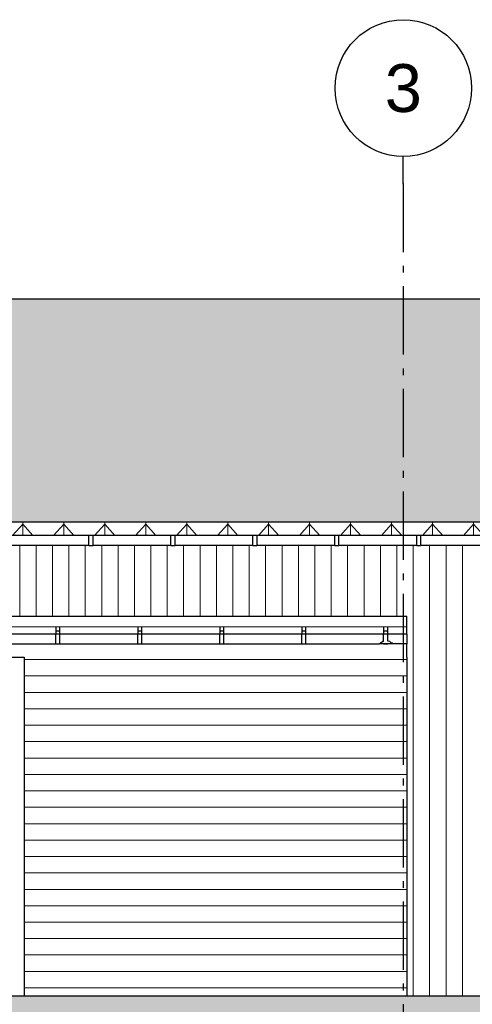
# Model space of a CAD drawing. Header units: millimetres. Extents: x 71327 to 340371, y 150071 to 223334.
# Tile 34 of 36: x 326153 to 329466, y 204474 to 211676. Entities that reach past the tile are written whole.
import ezdxf
from ezdxf.enums import TextEntityAlignment as Align

# ---------------------------------------------------------------- set-up
doc = ezdxf.new("R2010")
doc.units = ezdxf.units.MM
doc.header["$LTSCALE"] = 0.5
doc.header["$MEASUREMENT"] = 0
doc.linetypes.add('Akselinje', pattern=[1500, 1000, -200, 100, -200])
doc.linetypes.add('PLINE', pattern=[0])
for name, color, linetype in [('23-- Yttervegger(Nye konstruksjoner)', 7, 'Continuous'), ('25-- Dekker (Skravur)(Nye konstruksjoner)', 7, 'Continuous'), ('25-- Dekker(Nye konstruksjoner)', 7, 'Continuous'), ('251- Frittbærende dekker(Nye konstruksjoner)', 7, 'Continuous'), ('26-- Yttertak(Nye konstruksjoner)', 7, 'Continuous'), ('265- Gesimser_ takrenner og nedløp(Nye konstruksjoner)', 7, 'Continuous'), ('822- Modullinjer(Nye konstruksjoner)', 7, 'Continuous')]:
    doc.layers.add(name, color=color, linetype=linetype)
doc.layers.add('235- Utvendig kledning og overflate(Nye konstruksjoner)', color=7, linetype='Continuous', lineweight=0)
doc.layers.add('262- Taktekking(Nye konstruksjoner)', color=7, linetype='Continuous', lineweight=0)
doc.styles.add('GENERATED_STYLE_2', font='arial.ttf')

# ---------------------------------------------------------------- blocks, each defined once
blk = doc.blocks.new('*X148', base_point=(150667.5, 123334))
at = {"layer": '235- Utvendig kledning og overflate(Nye konstruksjoner)', "linetype": 'PLINE'}
for p, q in [((322032.2, 207235.7), (322664.8, 207235.7)), ((322667.5, 207235.7), (322032.2, 207235.7)), ((322664.8, 207235.7), (326664.8, 207235.7)), ((326667.5, 207235.7), (322667.5, 207235.7)), ((326664.8, 207235.7), (328986.2, 207235.7)), ((328986.2, 207235.7), (326667.5, 207235.7))]:
    blk.add_line(p, q, dxfattribs=at)
blk = doc.blocks.new('*X153', base_point=(150667.5, 123334))
at = {"layer": '235- Utvendig kledning og overflate(Nye konstruksjoner)', "linetype": 'PLINE'}
for p, q in [((326153, 207832.4), (326153, 207336.7)), ((326153, 207334), (326153, 207832.4)), ((326273, 207832.4), (326273, 207336.7)), ((326273, 207334), (326273, 207832.4)), ((326393.1, 207832.4), (326393.1, 207336.7)), ((326393.1, 207334), (326393.1, 207832.4)), ((326513.1, 207832.4), (326513.1, 207336.7)), ((326513.1, 207334), (326513.1, 207832.4)), ((326633.1, 207832.4), (326633.1, 207336.7)), ((326633.1, 207334), (326633.1, 207832.4)), ((326753.2, 207832.4), (326753.2, 207336.7)), ((326753.2, 207334), (326753.2, 207832.4)), ((326873.2, 207832.4), (326873.2, 207336.7)), ((326873.2, 207334), (326873.2, 207832.4)), ((326993.2, 207832.4), (326993.2, 207336.7)), ((326993.2, 207334), (326993.2, 207832.4)), ((327113.2, 207832.4), (327113.2, 207336.7)), ((327113.2, 207334), (327113.2, 207832.4)), ((327233.3, 207832.4), (327233.3, 207336.7)), ((327233.3, 207334), (327233.3, 207832.4)), ((327353.3, 207832.4), (327353.3, 207336.7)), ((327353.3, 207334), (327353.3, 207832.4)), ((327473.3, 207832.4), (327473.3, 207336.7)), ((327473.3, 207334), (327473.3, 207832.4)), ((327593.4, 207832.4), (327593.4, 207336.7)), ((327593.4, 207334), (327593.4, 207832.4)), ((327713.4, 207832.4), (327713.4, 207336.7)), ((327713.4, 207334), (327713.4, 207832.4)), ((327833.4, 207832.4), (327833.4, 207336.7)), ((327833.4, 207334), (327833.4, 207832.4)), ((327953.5, 207832.4), (327953.5, 207336.7)), ((327953.5, 207334), (327953.5, 207832.4)), ((328073.5, 207832.4), (328073.5, 207336.7)), ((328073.5, 207334), (328073.5, 207832.4)), ((328193.5, 207832.4), (328193.5, 207336.7)), ((328193.5, 207334), (328193.5, 207832.4)), ((328313.6, 207832.4), (328313.6, 207336.7)), ((328313.6, 207334), (328313.6, 207832.4)), ((328433.6, 207832.4), (328433.6, 207336.7)), ((328433.6, 207334), (328433.6, 207832.4)), ((328553.6, 207832.4), (328553.6, 207336.7)), ((328553.6, 207334), (328553.6, 207832.4)), ((328673.7, 207832.4), (328673.7, 207336.7)), ((328673.7, 207334), (328673.7, 207832.4)), ((328793.7, 207832.4), (328793.7, 207336.7)), ((328793.7, 207334), (328793.7, 207832.4)), ((328913.7, 207832.4), (328913.7, 207336.7)), ((328913.7, 207334), (328913.7, 207832.4)), ((329033.7, 207832.4), (329033.7, 207336.7)), ((329033.7, 207334), (329033.7, 207832.4)), ((329153.8, 207832.4), (329153.8, 207336.7)), ((329153.8, 207334), (329153.8, 207832.4)), ((329273.8, 207832.4), (329273.8, 207336.7)), ((329273.8, 207334), (329273.8, 207832.4)), ((329393.8, 207832.4), (329393.8, 207336.7)), ((329393.8, 207334), (329393.8, 207832.4)), ((326153, 207336.7), (326153, 207314)), ((326153, 207314), (326153, 207334)), ((326273, 207336.7), (326273, 207314)), ((326273, 207314), (326273, 207334)), ((326393.1, 207336.7), (326393.1, 207314)), ((326393.1, 207314), (326393.1, 207334)), ((326513.1, 207336.7), (326513.1, 207314)), ((326513.1, 207314), (326513.1, 207334)), ((326633.1, 207336.7), (326633.1, 207314)), ((326633.1, 207314), (326633.1, 207334)), ((326753.2, 207336.7), (326753.2, 207314)), ((326753.2, 207314), (326753.2, 207334)), ((326873.2, 207336.7), (326873.2, 207314)), ((326873.2, 207314), (326873.2, 207334)), ((326993.2, 207336.7), (326993.2, 207314)), ((326993.2, 207314), (326993.2, 207334)), ((327113.2, 207336.7), (327113.2, 207314)), ((327113.2, 207314), (327113.2, 207334)), ((327233.3, 207336.7), (327233.3, 207314)), ((327233.3, 207314), (327233.3, 207334)), ((327353.3, 207336.7), (327353.3, 207314)), ((327353.3, 207314), (327353.3, 207334)), ((327473.3, 207336.7), (327473.3, 207314)), ((327473.3, 207314), (327473.3, 207334)), ((327593.4, 207336.7), (327593.4, 207314)), ((327593.4, 207314), (327593.4, 207334)), ((327713.4, 207336.7), (327713.4, 207314)), ((327713.4, 207314), (327713.4, 207334)), ((327833.4, 207336.7), (327833.4, 207314)), ((327833.4, 207314), (327833.4, 207334)), ((327953.5, 207336.7), (327953.5, 207314)), ((327953.5, 207314), (327953.5, 207334)), ((328073.5, 207336.7), (328073.5, 207314)), ((328073.5, 207314), (328073.5, 207334)), ((328193.5, 207336.7), (328193.5, 207314)), ((328193.5, 207314), (328193.5, 207334)), ((328313.6, 207336.7), (328313.6, 207314)), ((328313.6, 207314), (328313.6, 207334)), ((328433.6, 207336.7), (328433.6, 207314)), ((328433.6, 207314), (328433.6, 207334)), ((328553.6, 207336.7), (328553.6, 207314)), ((328553.6, 207314), (328553.6, 207334)), ((328673.7, 207336.7), (328673.7, 207314)), ((328673.7, 207314), (328673.7, 207334)), ((328793.7, 207336.7), (328793.7, 207314)), ((328793.7, 207314), (328793.7, 207334)), ((328913.7, 207336.7), (328913.7, 207314)), ((328913.7, 207314), (328913.7, 207334)), ((329033.7, 207336.7), (329033.7, 204534)), ((329033.7, 204534), (329033.7, 207334)), ((329153.8, 207336.7), (329153.8, 204534)), ((329153.8, 204534), (329153.8, 207334)), ((329273.8, 207336.7), (329273.8, 204534)), ((329273.8, 204534), (329273.8, 207334)), ((329393.8, 207336.7), (329393.8, 204534)), ((329393.8, 204534), (329393.8, 207334))]:
    blk.add_line(p, q, dxfattribs=at)
blk = doc.blocks.new('*X164', base_point=(150667.5, 123334))
at = {"layer": '235- Utvendig kledning og overflate(Nye konstruksjoner)', "linetype": 'PLINE'}
for p, q in [((326670.2, 206995.7), (326186.2, 206995.7)), ((326186.2, 206995.7), (326667.5, 206995.7)), ((326667.5, 206995.7), (328986.2, 206995.7)), ((328986.2, 206995.7), (326670.2, 206995.7)), ((326670.2, 206875.6), (326186.2, 206875.6)), ((326186.2, 206875.6), (326667.5, 206875.6)), ((326667.5, 206875.6), (328986.2, 206875.6)), ((328986.2, 206875.6), (326670.2, 206875.6)), ((326670.2, 206755.6), (326186.2, 206755.6)), ((326186.2, 206755.6), (326667.5, 206755.6)), ((326667.5, 206755.6), (328986.2, 206755.6)), ((328986.2, 206755.6), (326670.2, 206755.6)), ((326670.2, 206635.6), (326186.2, 206635.6)), ((326186.2, 206635.6), (326667.5, 206635.6)), ((326667.5, 206635.6), (328986.2, 206635.6)), ((328986.2, 206635.6), (326670.2, 206635.6)), ((326670.2, 206515.5), (326186.2, 206515.5)), ((326186.2, 206515.5), (326667.5, 206515.5)), ((326667.5, 206515.5), (328986.2, 206515.5)), ((328986.2, 206515.5), (326670.2, 206515.5)), ((326670.2, 206395.5), (326186.2, 206395.5)), ((326186.2, 206395.5), (326667.5, 206395.5)), ((326667.5, 206395.5), (328986.2, 206395.5)), ((328986.2, 206395.5), (326670.2, 206395.5)), ((326670.2, 206275.5), (326186.2, 206275.5)), ((326186.2, 206275.5), (326667.5, 206275.5)), ((326667.5, 206275.5), (328986.2, 206275.5)), ((328986.2, 206275.5), (326670.2, 206275.5)), ((326670.2, 206155.4), (326186.2, 206155.4)), ((326186.2, 206155.4), (326667.5, 206155.4)), ((326667.5, 206155.4), (328986.2, 206155.4)), ((328986.2, 206155.4), (326670.2, 206155.4)), ((326670.2, 206035.4), (326186.2, 206035.4)), ((326186.2, 206035.4), (326667.5, 206035.4)), ((326667.5, 206035.4), (328986.2, 206035.4)), ((328986.2, 206035.4), (326670.2, 206035.4)), ((326670.2, 205915.4), (326186.2, 205915.4)), ((326186.2, 205915.4), (326667.5, 205915.4)), ((326667.5, 205915.4), (328986.2, 205915.4)), ((328986.2, 205915.4), (326670.2, 205915.4)), ((326670.2, 205795.4), (326186.2, 205795.4)), ((326186.2, 205795.4), (326667.5, 205795.4)), ((326667.5, 205795.4), (328986.2, 205795.4)), ((328986.2, 205795.4), (326670.2, 205795.4)), ((326670.2, 205675.3), (326186.2, 205675.3)), ((326186.2, 205675.3), (326667.5, 205675.3)), ((326667.5, 205675.3), (328986.2, 205675.3)), ((328986.2, 205675.3), (326670.2, 205675.3)), ((326670.2, 205555.3), (326186.2, 205555.3)), ((326186.2, 205555.3), (326667.5, 205555.3)), ((326667.5, 205555.3), (328986.2, 205555.3)), ((328986.2, 205555.3), (326670.2, 205555.3)), ((326670.2, 205435.3), (326186.2, 205435.3)), ((326186.2, 205435.3), (326667.5, 205435.3)), ((326667.5, 205435.3), (328986.2, 205435.3)), ((328986.2, 205435.3), (326670.2, 205435.3)), ((326670.2, 205315.2), (326186.2, 205315.2)), ((326186.2, 205315.2), (326667.5, 205315.2)), ((326667.5, 205315.2), (328986.2, 205315.2)), ((328986.2, 205315.2), (326670.2, 205315.2)), ((326670.2, 205195.2), (326186.2, 205195.2)), ((326186.2, 205195.2), (326667.5, 205195.2)), ((326667.5, 205195.2), (328986.2, 205195.2)), ((328986.2, 205195.2), (326670.2, 205195.2)), ((326670.2, 205075.2), (326186.2, 205075.2)), ((326186.2, 205075.2), (326667.5, 205075.2)), ((326667.5, 205075.2), (328986.2, 205075.2)), ((328986.2, 205075.2), (326670.2, 205075.2)), ((326670.2, 204955.1), (326186.2, 204955.1)), ((326186.2, 204955.1), (326667.5, 204955.1)), ((326667.5, 204955.1), (328986.2, 204955.1)), ((328986.2, 204955.1), (326670.2, 204955.1)), ((326670.2, 204835.1), (326186.2, 204835.1)), ((326186.2, 204835.1), (326667.5, 204835.1)), ((326667.5, 204835.1), (328986.2, 204835.1)), ((328986.2, 204835.1), (326670.2, 204835.1)), ((326670.2, 204715.1), (326186.2, 204715.1)), ((326186.2, 204715.1), (326667.5, 204715.1)), ((326667.5, 204715.1), (328986.2, 204715.1)), ((328986.2, 204715.1), (326670.2, 204715.1)), ((326670.2, 204595), (326186.2, 204595)), ((326186.2, 204595), (326667.5, 204595)), ((326667.5, 204595), (328986.2, 204595)), ((328986.2, 204595), (326670.2, 204595))]:
    blk.add_line(p, q, dxfattribs=at)
blk = doc.blocks.new('Standard grid marker[11]_2', base_point=(328961.2, 210675.8))
at = {"layer": '822- Modullinjer(Nye konstruksjoner)', "linetype": 'Akselinje'}
for q in [(328961.2, 210675.8), (328961.2, 194352)]:
    blk.add_line((328961.2, 210475.8), q, dxfattribs=at)
at = {"layer": '822- Modullinjer(Nye konstruksjoner)', "linetype": 'PLINE'}
blk.add_circle((328961.2, 211175.8), 500, dxfattribs=at)
at = {"layer": '822- Modullinjer(Nye konstruksjoner)', "linetype": 'Akselinje'}
blk.add_point((328961.2, 210475.8), dxfattribs=at)
blk.add_point((328961.2, 210475.8), dxfattribs=at)
at = {"layer": '822- Modullinjer(Nye konstruksjoner)', "style": 'GENERATED_STYLE_2'}
for tag, p in [('AC_MarkerText_1_0', (328961.2, 211350.8)), ('AC_MarkerText_1_1', (328961.2, 193827))]:
    blk.add_attdef(tag, text='', height=350, rotation=360, dxfattribs=at).set_placement(p, align=Align.TOP_CENTER)

msp = doc.modelspace()

# ---------------------------------------------------------------- hatches: boundary and pattern name
at = {"layer": '25-- Dekker (Skravur)(Nye konstruksjoner)', "linetype": 'Continuous'}
msp.add_hatch(color=256, dxfattribs=at).paths.add_polyline_path([(333797.2, 204534), (321686.2, 204534), (321686.2, 203934), (333797.2, 203934)])
at = {"layer": '262- Taktekking(Nye konstruksjoner)', "linetype": 'Continuous'}
h = msp.add_hatch(dxfattribs=at)
h.set_pattern_fill('Tak_03_0002', color=256, style=0, pattern_type=2)
h.set_pattern_definition([(90, (315675.2, 208002.43), (-300, 0), []), (337.0902, (315675.2, 208034.13), (300, 126.7855), [81.4227, -244.268]), (337.0902, (315975.2, 208034.13), (300, 126.7855), [81.4227, -244.268]), (0, (315750.2, 208002.43), (-4e-06, 126.7855), [150, -150]), (22.9098, (315900.2, 208002.43), (-300, 126.7855), [81.4227, -244.268]), (22.9098, (316200.2, 208002.43), (-300, 126.7855), [81.4227, -244.268])])
h.paths.add_polyline_path([(315781.3, 209632.6), (315781.3, 208015.2), (318903.7, 209471.2), (318903.7, 209471.2), (318903.7, 209471.2), (318903.7, 209553.3), (318903.7, 209553.3), (318903.7, 209471.2), (322053.5, 208002.4), (323090.2, 208002.4), (328247.2, 208002.4), (331846.1, 208002.4), (331846.1, 208013.8), (331741.1, 208013.8), (331741.1, 209632.6)])
h = msp.add_hatch(dxfattribs=at)
h.set_pattern_fill('Tak_03_0002', color=256, style=0, pattern_type=2)
h.set_pattern_definition([(90, (315675.2, 207902.45), (-300, 0.0004), []), (312.1862, (315675.2, 207985.2), (300, 331.013), [111.683, -335.05]), (312.1862, (315975.2, 207985.2), (300, 331.013), [111.683, -335.05]), (360, (315750.2, 207902.45), (0, 331.0134), [150, -150]), (47.8137, (315900.2, 207902.45), (-300, 331.014), [111.683, -335.049]), (47.8137, (316200.2, 207902.45), (-300, 331.014), [111.683, -335.049])])
h.paths.add_polyline_path([(328247.2, 208002.4), (322053.5, 208002.4), (322267.9, 207902.4), (322460.2, 207902.4), (322460.2, 207904.4), (322490.2, 207904.4), (322490.2, 207902.4), (323060.2, 207902.4), (323060.2, 207904.4), (323090.2, 207904.4), (323090.2, 207902.4), (323660.2, 207902.4), (323660.2, 207904.4), (323690.2, 207904.4), (323690.2, 207902.4), (324260.2, 207902.4), (324260.2, 207904.4), (324290.2, 207904.4), (324290.2, 207902.4), (324860.2, 207902.4), (324860.2, 207904.4), (324890.2, 207904.4), (324890.2, 207902.4), (325460.2, 207902.4), (325460.2, 207904.4), (325490.2, 207904.4), (325490.2, 207902.4), (326060.2, 207902.4), (326060.2, 207904.4), (326090.2, 207904.4), (326090.2, 207902.4), (326660.2, 207902.4), (326660.2, 207904.4), (326690.2, 207904.4), (326690.2, 207902.4), (327260.2, 207902.4), (327260.2, 207904.4), (327290.2, 207904.4), (327290.2, 207902.4), (327860.2, 207902.4), (327860.2, 207904.4), (327890.2, 207904.4), (327890.2, 207902.4), (328460.2, 207902.4), (328460.2, 207904.4), (328490.2, 207904.4), (328490.2, 207902.4), (329060.2, 207902.4), (329060.2, 207904.4), (329090.2, 207904.4), (329090.2, 207902.4), (329660.2, 207902.4), (329660.2, 207904.4), (329690.2, 207904.4), (329690.2, 207902.4), (330260.2, 207902.4), (330260.2, 207904.4), (330290.2, 207904.4), (330290.2, 207902.4), (330860.2, 207902.4), (330860.2, 207904.4), (330890.2, 207904.4), (330890.2, 207902.4), (331460.2, 207902.4), (331460.2, 207904.4), (331490.2, 207904.4), (331490.2, 207902.4), (331826.1, 207902.4), (331826.1, 207915.5), (331846.1, 207915.5), (331846.1, 208002.4)])

# ---------------------------------------------------------------- linework, layer by layer
at = {"layer": '23-- Yttervegger(Nye konstruksjoner)', "linetype": 'PLINE'}
for p, q in [((326186.2, 207014), (326186.2, 204534)), ((328986.2, 207014), (328986.2, 204534))]:
    msp.add_line(p, q, dxfattribs=at)
at = {"layer": '25-- Dekker(Nye konstruksjoner)', "linetype": 'PLINE'}
msp.add_line((333797.2, 204534), (322032.2, 204534), dxfattribs=at)
at = {"layer": '251- Frittbærende dekker(Nye konstruksjoner)', "linetype": 'PLINE'}
for p, q in [((322032.2, 207314), (328986.2, 207314)), ((328986.2, 207181.7), (328986.2, 207314)), ((328986.2, 207014), (328986.2, 207111.7)), ((323032.2, 207014), (326186.2, 207014))]:
    msp.add_line(p, q, dxfattribs=at)
at = {"layer": '26-- Yttertak(Nye konstruksjoner)', "linetype": 'PLINE'}
for p, q in [((331741.1, 209632.6), (315781.3, 209632.6)), ((322053.5, 208002.4), (331846.1, 208002.4))]:
    msp.add_line(p, q, dxfattribs=at)
at = {"layer": '265- Gesimser_ takrenner og nedløp(Nye konstruksjoner)', "linetype": 'PLINE'}
for p, q in [((326660.2, 207902.4), (326090.2, 207902.4)), ((326660.2, 207867.4), (326660.2, 207904.4)), ((326660.2, 207904.4), (326690.2, 207904.4)), ((326660.2, 207840.3), (326660.2, 207867.4)), ((326660.2, 207830.4), (326660.2, 207840.3)), ((326690.2, 207867.4), (326690.2, 207904.4)), ((327260.2, 207902.4), (326690.2, 207902.4)), ((326690.2, 207840.3), (326690.2, 207867.4)), ((326690.2, 207830.4), (326690.2, 207840.3)), ((327260.2, 207867.4), (327260.2, 207904.4)), ((327260.2, 207904.4), (327290.2, 207904.4)), ((327260.2, 207840.3), (327260.2, 207867.4)), ((327260.2, 207830.4), (327260.2, 207840.3)), ((327290.2, 207867.4), (327290.2, 207904.4)), ((327860.2, 207902.4), (327290.2, 207902.4)), ((327290.2, 207840.3), (327290.2, 207867.4)), ((327290.2, 207830.4), (327290.2, 207840.3)), ((327860.2, 207867.4), (327860.2, 207904.4)), ((327860.2, 207904.4), (327890.2, 207904.4)), ((327860.2, 207840.3), (327860.2, 207867.4)), ((327860.2, 207830.4), (327860.2, 207840.3)), ((327890.2, 207867.4), (327890.2, 207904.4)), ((328460.2, 207902.4), (327890.2, 207902.4)), ((327890.2, 207840.3), (327890.2, 207867.4)), ((327890.2, 207830.4), (327890.2, 207840.3)), ((328460.2, 207867.4), (328460.2, 207904.4)), ((328460.2, 207904.4), (328490.2, 207904.4)), ((328460.2, 207840.3), (328460.2, 207867.4)), ((328460.2, 207830.4), (328460.2, 207840.3)), ((328490.2, 207867.4), (328490.2, 207904.4)), ((329060.2, 207902.4), (328490.2, 207902.4)), ((328490.2, 207840.3), (328490.2, 207867.4)), ((328490.2, 207830.4), (328490.2, 207840.3)), ((329060.2, 207867.4), (329060.2, 207904.4)), ((329060.2, 207904.4), (329090.2, 207904.4)), ((329060.2, 207840.3), (329060.2, 207867.4)), ((329060.2, 207830.4), (329060.2, 207840.3)), ((329090.2, 207867.4), (329090.2, 207904.4)), ((329660.2, 207902.4), (329090.2, 207902.4)), ((329090.2, 207840.3), (329090.2, 207867.4)), ((329090.2, 207830.4), (329090.2, 207840.3)), ((326090.2, 207832.4), (326660.2, 207832.4)), ((326660.2, 207830.4), (326690.2, 207830.4)), ((326690.2, 207832.4), (327260.2, 207832.4)), ((327260.2, 207830.4), (327290.2, 207830.4)), ((327290.2, 207832.4), (327860.2, 207832.4)), ((327860.2, 207830.4), (327890.2, 207830.4)), ((327890.2, 207832.4), (328460.2, 207832.4)), ((328460.2, 207830.4), (328490.2, 207830.4)), ((328490.2, 207832.4), (329060.2, 207832.4)), ((329060.2, 207830.4), (329090.2, 207830.4)), ((329090.2, 207832.4), (329660.2, 207832.4)), ((326417.2, 207230.3), (326417.2, 207203.7)), ((326447.2, 207203.7), (326417.2, 207203.7)), ((326417.2, 207203.7), (326417.2, 207183.7)), ((326447.2, 207203.7), (326447.2, 207230.3)), ((326447.2, 207183.7), (326447.2, 207203.7)), ((327017.2, 207230.3), (327017.2, 207203.7)), ((327047.2, 207203.7), (327017.2, 207203.7)), ((327017.2, 207203.7), (327017.2, 207183.7)), ((327047.2, 207203.7), (327047.2, 207230.3)), ((327047.2, 207183.7), (327047.2, 207203.7)), ((327617.2, 207230.3), (327617.2, 207203.7)), ((327647.2, 207203.7), (327617.2, 207203.7)), ((327617.2, 207203.7), (327617.2, 207183.7)), ((327647.2, 207203.7), (327647.2, 207230.3)), ((327647.2, 207183.7), (327647.2, 207203.7)), ((328217.2, 207230.3), (328217.2, 207203.7)), ((328247.2, 207203.7), (328217.2, 207203.7)), ((328217.2, 207203.7), (328217.2, 207183.7)), ((328247.2, 207203.7), (328247.2, 207230.3)), ((328247.2, 207183.7), (328247.2, 207203.7)), ((328817.2, 207230.3), (328817.2, 207203.7)), ((328847.2, 207203.7), (328817.2, 207203.7)), ((328817.2, 207203.7), (328817.2, 207183.7)), ((328847.2, 207203.7), (328847.2, 207230.3)), ((328847.2, 207183.7), (328847.2, 207203.7)), ((326417.2, 207181.7), (325847.2, 207181.7)), ((326417.2, 207146.7), (326417.2, 207183.7)), ((326417.2, 207183.7), (326447.2, 207183.7)), ((326417.2, 207119.6), (326417.2, 207146.7)), ((326417.2, 207109.7), (326417.2, 207119.6)), ((326447.2, 207146.7), (326447.2, 207183.7)), ((327017.2, 207181.7), (326447.2, 207181.7)), ((326447.2, 207119.6), (326447.2, 207146.7)), ((326447.2, 207109.7), (326447.2, 207119.6)), ((327017.2, 207146.7), (327017.2, 207183.7)), ((327017.2, 207183.7), (327047.2, 207183.7)), ((327017.2, 207119.6), (327017.2, 207146.7)), ((327017.2, 207109.7), (327017.2, 207119.6)), ((327047.2, 207146.7), (327047.2, 207183.7)), ((327617.2, 207181.7), (327047.2, 207181.7)), ((327047.2, 207119.6), (327047.2, 207146.7)), ((327047.2, 207109.7), (327047.2, 207119.6)), ((327617.2, 207146.7), (327617.2, 207183.7)), ((327617.2, 207183.7), (327647.2, 207183.7)), ((327617.2, 207119.6), (327617.2, 207146.7)), ((327617.2, 207109.7), (327617.2, 207119.6)), ((327647.2, 207146.7), (327647.2, 207183.7)), ((328217.2, 207181.7), (327647.2, 207181.7)), ((327647.2, 207119.6), (327647.2, 207146.7)), ((327647.2, 207109.7), (327647.2, 207119.6)), ((328217.2, 207146.7), (328217.2, 207183.7)), ((328217.2, 207183.7), (328247.2, 207183.7)), ((328217.2, 207119.6), (328217.2, 207146.7)), ((328217.2, 207109.7), (328217.2, 207119.6)), ((328247.2, 207146.7), (328247.2, 207183.7)), ((328817.2, 207181.7), (328247.2, 207181.7)), ((328247.2, 207119.6), (328247.2, 207146.7)), ((328247.2, 207109.7), (328247.2, 207119.6)), ((328786.2, 207111.7), (328792.9, 207118.4)), ((328802.9, 207121.1), (328792.9, 207118.4)), ((328802.9, 207121.1), (328811.2, 207129.4)), ((328811.2, 207129.4), (328817.2, 207131)), ((328817.2, 207146.7), (328817.2, 207183.7)), ((328817.2, 207183.7), (328847.2, 207183.7)), ((328817.2, 207127.5), (328817.2, 207146.7)), ((328847.2, 207146.7), (328847.2, 207183.7)), ((328986.2, 207181.7), (328847.2, 207181.7)), ((328847.2, 207129.7), (328847.2, 207146.7)), ((328847.2, 207133.1), (328861.2, 207129.4)), ((328861.2, 207129.4), (328869.5, 207121.1)), ((328869.5, 207121.1), (328879.5, 207118.4)), ((328879.5, 207118.4), (328886.2, 207111.7)), ((328986.2, 207181.7), (328986.2, 207146.7)), ((328986.2, 207146.7), (328986.2, 207121.1)), ((328986.2, 207121.1), (328986.2, 207111.7)), ((325847.2, 207111.7), (326417.2, 207111.7)), ((326417.2, 207109.7), (326447.2, 207109.7)), ((326447.2, 207111.7), (327017.2, 207111.7)), ((327017.2, 207109.7), (327047.2, 207109.7)), ((327047.2, 207111.7), (327617.2, 207111.7)), ((327617.2, 207109.7), (327647.2, 207109.7)), ((327647.2, 207111.7), (328217.2, 207111.7)), ((328217.2, 207109.7), (328247.2, 207109.7)), ((328247.2, 207111.7), (328786.2, 207111.7)), ((328792.9, 207111.7), (328786.2, 207111.7)), ((328811.2, 207111.7), (328792.9, 207111.7)), ((328836.2, 207111.7), (328811.2, 207111.7)), ((328817.2, 207109.7), (328817.2, 207111.7)), ((328817.2, 207109.7), (328847.2, 207109.7)), ((328861.2, 207111.7), (328836.2, 207111.7)), ((328847.2, 207109.7), (328847.2, 207111.7)), ((328879.5, 207111.7), (328861.2, 207111.7)), ((328886.2, 207111.7), (328879.5, 207111.7)), ((328986.2, 207111.7), (328886.2, 207111.7))]:
    msp.add_line(p, q, dxfattribs=at)

# ---------------------------------------------------------------- block references
at = {"layer": '23-- Yttervegger(Nye konstruksjoner)'}
for name in ['*X153', '*X164']:
    msp.add_blockref(name, (150667.5, 123334), dxfattribs=at)
at = {"layer": '251- Frittbærende dekker(Nye konstruksjoner)'}
msp.add_blockref('*X148', (150667.5, 123334), dxfattribs=at)
at = {"layer": '822- Modullinjer(Nye konstruksjoner)', "linetype": 'PLINE'}
ref = msp.add_blockref('Standard grid marker[11]_2', (328961.2, 210675.8), dxfattribs=at)
ref.add_attrib('AC_MarkerText_1', '3', dxfattribs={"color": 7, "height": 350, "rotation": 360, "style": 'GENERATED_STYLE_2'}).set_placement((328961.2, 211350.8), align=Align.TOP_CENTER)

doc.saveas('drawing.dxf')
